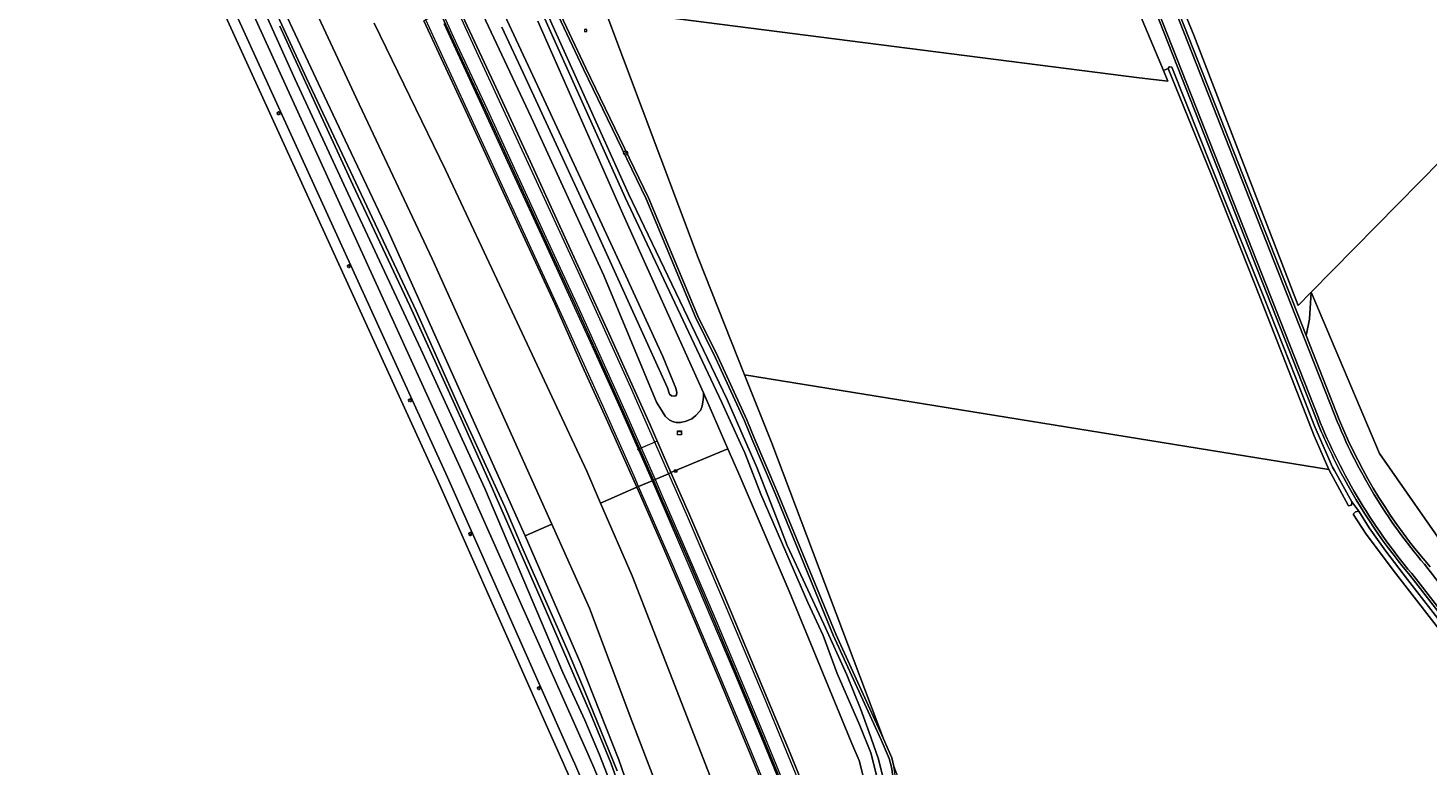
# Model space of a CAD drawing. Header units: metres. Extents: x 168032 to 180145, y 382923 to 399665.
# Tile 135 of 256: x 177547 to 177820, y 387970 to 388114. Entities that reach past the tile are written whole.
import ezdxf
from ezdxf.enums import TextEntityAlignment as Align

# ---------------------------------------------------------------- set-up
doc = ezdxf.new("R2010")
doc.units = ezdxf.units.M
doc.linetypes.add('VW-3-3_STREEP', pattern=[6, 3, -3])
doc.layers.get('0').update_dxf_attribs({"color": 8, "lineweight": 18})
for name, color, linetype, lineweight in [('B-WE-GR-BEPLANTING_CULTUUR_BOSPLANTSOEN-GV', 8, 'Continuous', 18), ('B-WE-GR-BOOM-S', 8, 'Continuous', 18), ('B-WE-GR-BOS_GEMENGD-GV', 8, 'Continuous', 18), ('B-WE-GR-BOS_NAALD-GV', 8, 'Continuous', 18), ('B-WE-GR-GRAS-GV', 8, 'Continuous', 18), ('B-WE-GR-GROENVOORZIENING-GV', 8, 'Continuous', 18), ('B-WE-IE-MEUBILAIR_WEGMEUBILAIR_PAAL-S', 8, 'Continuous', 18), ('B-WE-KL-DATA_KABELBED-G', 8, 'Continuous', 18), ('B-WE-KL-ET_LS_OV_LICHTMAST-S', 8, 'Continuous', 18), ('B-WE-KL-TELPUNT_TELKAST-S', 8, 'Continuous', 18), ('B-WE-OG-TERREIN_CULTUURSCHEIDING-GV', 8, 'Continuous', 18), ('B-WE-OG-TERREIN_ERF-GV', 8, 'Continuous', 18), ('B-WE-OG-WATER_GREPPEL-GV', 8, 'Continuous', 18), ('B-WE-OG-WATER_SLOOT-GV', 8, 'Continuous', 18), ('B-WE-OG-WEG-GV', 8, 'Continuous', 18), ('B-WE-RI-GWA_RIOOLPUT-S', 8, 'Continuous', 18), ('B-WE-VH-VERHARDING_ASFALT-GV', 8, 'Continuous', 18), ('B-WE-VH-VERHARDING_GRASBETONSTEEN-GV', 8, 'Continuous', 18), ('B-WE-VW-MARKERING_LANGS_STREEP_33-G', 8, 'VW-3-3_STREEP', 13), ('B-WE-VW-MARKERING_LANGS_STREEP_DOORGETROKKEN_3X015-G', 8, 'Continuous', 13), ('B-WE-VW-MARKERING_PICTOGRAM-G', 8, 'Continuous', 18)]:
    doc.layers.add(name, color=color, linetype=linetype, lineweight=lineweight)
doc.styles.add('NLCS-ISO', font='NLCS-ISO.ttf')

# ---------------------------------------------------------------- blocks, each defined once
blk = doc.blocks.new('SKL-TELKAST-SO')
at = {"lineweight": 18}
for points in [[(-2, 2), (2, 2), (2, 1.68), (-2, 1.68)], [(-2, 1.52), (2, 1.52), (2, -2), (-2, -2)]]:
    blk.add_lwpolyline(points, close=True, dxfattribs=at)
at = {"lineweight": 18, "style": 'NLCS-ISO'}
blk.add_text('tel', height=1.8, dxfattribs=at).set_placement((0, 0), align=Align.MIDDLE_CENTER)
blk = doc.blocks.new('SKL-ET_OV_LICHTMAST-SO')
at = {"color": 0, "linetype": 'ByBlock', "lineweight": 18}
for points in [[(-1.2, 0), (-2, 0)], [(-1.4, 1.4), (-0.9, 0.9)], [(0, 2), (0, 1.2)], [(0.9, 0.9), (1.4, 1.4)], [(2, 0), (1.2, 0)], [(-1.4, -1.4), (-0.9, -0.9)], [(0, -1.2), (0, -2)], [(0.9, -0.9), (1.4, -1.4)]]:
    blk.add_lwpolyline(points, dxfattribs=at)
blk.add_circle((0, 0), 1, dxfattribs=at)
blk = doc.blocks.new('SIE-WEG_PAAL_HECTOMETERPAAL-SO')
at = {"color": 0, "linetype": 'ByBlock', "lineweight": 18}
blk.add_lwpolyline([(-1.44375, -0.94375), (1.44375, -0.94375), (1.44375, 0.94375), (-1.44375, 0.94375)], close=True, dxfattribs=at)
at = {"color": 0, "linetype": 'ByBlock', "lineweight": 18, "style": 'NLCS-ISO'}
blk.add_text('hm', height=1.5, dxfattribs=at).set_placement((0, 0), align=Align.MIDDLE_CENTER)
at = {"style": 'NLCS-ISO'}
blk.add_attdef('WAARDE', (2.13125, -1.69375), '', height=1.5, dxfattribs=at)
blk = doc.blocks.new('SRI-PUT_INSPECTIEPUT_RIOOLPUT-SO')
at = {"color": 0, "linetype": 'ByBlock', "lineweight": 18}
blk.add_lwpolyline([(-1.1, -1.1), (1.1, -1.1), (1.1, 1.1), (-1.1, 1.1)], close=True, dxfattribs=at)
at = {"color": 0, "linetype": 'ByBlock', "lineweight": 18, "style": 'NLCS-ISO'}
blk.add_text('r', height=1.5, dxfattribs=at).set_placement((0, 0.3), align=Align.MIDDLE_CENTER)
blk = doc.blocks.new('SGR-BOOM_01-SO')
at = {"linetype": 'ByBlock', "lineweight": 18}
h = blk.add_hatch(color=0, dxfattribs=at)
h.dxf.hatch_style = 1
edge = h.paths.add_edge_path()
edge.add_arc((0, 0), 0.25, 0, 360)
at = {"color": 0, "linetype": 'ByBlock', "lineweight": 18}
for radius in [2, 0.25]:
    blk.add_circle((0, 0), radius, dxfattribs=at)

msp = doc.modelspace()

# ---------------------------------------------------------------- linework, layer by layer
at = {"layer": 'B-WE-GR-BEPLANTING_CULTUUR_BOSPLANTSOEN-GV', "flags": 128}
msp.add_lwpolyline([(177593.798, 388137.277), (177611.235, 388099.987), (177625.958, 388068.768), (177640.181, 388037.321), (177649.26, 388017.087), (177656.583, 388000.768), (177664.87, 387978.834), (177672.995, 387957.673), (177674.046, 387955.823), (177674.902, 387954.95), (177677.219, 387953.987), (177680.803, 387954.324), (177683.624, 387955.409), (177684.696, 387956.197), (177664.933, 388007.058), (177658.774, 388021.23), (177656.07, 388027.452), (177640.566, 388060.528), (177628.558, 388086.126), (177614.679, 388114.644)], dxfattribs=at)
at = {"layer": 'B-WE-GR-BOS_GEMENGD-GV', "flags": 128}
for points in [[(177651.564, 387970.495), (177648.522, 387977.344), (177638.462, 388000), (177627.161, 388025.449), (177568.839, 388153.027)], [(177835.351, 387979.593), (177813.613, 388007.599), (177807.868, 388015.196), (177805.375, 388019.059), (177805.807, 388019.525), (177806.47, 388019.61), (177805.13, 388021.469), (177805.053, 388020.835), (177804.438, 388020.685), (177800.616, 388027.756), (177686.829, 388046.174), (177692.136, 388032.865), (177713.889, 387975.32), (177715.473, 387971.628), (177715.911, 387969.897), (177722.097, 387953.489), (177737.358, 387908.983), (177758.171, 387851.809), (177765.554, 387830.508), (177769.155, 387824.888), (177767.782, 387817.208), (177776.141, 387817.571), (177833.027, 387804.077)]]:
    msp.add_lwpolyline(points, dxfattribs=at)
msp.add_lwpolyline([(177769.341, 388105.831), (177768.413, 388105.442), (177769.273, 388103.393), (177763.66, 388104.043), (177659.628, 388117.331), (177677.75, 388068.94), (177686.829, 388046.174), (177800.616, 388027.756), (177797.785, 388034.29), (177787.202, 388061.369), (177778.538, 388083.176)], close=True, dxfattribs=at)
at = {"layer": 'B-WE-GR-BOS_GEMENGD-GV'}
msp.add_lwpolyline([(177656.889, 387956.375, 0.0280385), (177651.564, 387970.495)], format="xyb", dxfattribs=at)
at = {"layer": 'B-WE-GR-BOS_NAALD-GV', "flags": 128}
msp.add_lwpolyline([(177890.404, 387980.119), (177906.604, 387998.977), (177883.647, 388043.074), (177864.8, 388074.78), (177835.167, 388100.842), (177797.207, 388062.292), (177810.497, 388030.867), (177824.721, 388010.508), (177839.037, 387990.428), (177862.465, 387960.4), (177883.754, 387935.206), (177912.015, 387909.548), (177930.097, 387896.021), (177948.365, 387884.726), (177974.667, 387869.52), (177989.384, 387889.496), (177994.739, 387898.997), (177942.615, 387931.964)], close=True, dxfattribs=at)
at = {"layer": 'B-WE-GR-GRAS-GV', "flags": 128}
msp.add_lwpolyline([(177764.126, 388137.089), (177774.313, 388112.351), (177794.625, 388059.67), (177797.207, 388062.292), (177835.167, 388100.842), (177864.8, 388074.78), (177883.647, 388043.074), (177906.604, 387998.977), (177890.404, 387980.119), (177942.615, 387931.964), (177994.739, 387898.997), (177989.384, 387889.496), (177992.093, 387887.501), (177992.004, 387884.295), (177995.42, 387879.443), (177999.042, 387877.481), (178039.629, 387871.11), (178085.138, 387848.356)], dxfattribs=at)
at = {"layer": 'B-WE-GR-GROENVOORZIENING-GV', "flags": 128}
msp.add_lwpolyline([(177677.75, 388068.94), (177659.628, 388117.331), (177649.06, 388141.966), (177646.803, 388147.226), (177646.428, 388147.226), (177645.646, 388146.637), (177643.743, 388145.392), (177645.065, 388144.561), (177646.594, 388140.554), (177641.746, 388138.539), (177640.874, 388138.176), (177644.557, 388130.055), (177655.908, 388105.891), (177668.101, 388080.647), (177677.745, 388057.613), (177681.619, 388049.739), (177687.237, 388037.404), (177688.707, 388033.933), (177693.23, 388023.25), (177704.569, 387995.669), (177713.889, 387975.32), (177692.136, 388032.865), (177686.829, 388046.174)], close=True, dxfattribs=at)
at = {"layer": 'B-WE-KL-DATA_KABELBED-G', "flags": 128}
msp.add_lwpolyline([(177665.975, 388031.656), (177669.828, 388033.308)], dxfattribs=at)
at = {"layer": 'B-WE-OG-TERREIN_CULTUURSCHEIDING-GV', "flags": 128}
for points in [[(177720.675, 388228.002), (177742.239, 388179.357), (177746.967, 388169.287), (177752.603, 388158.58), (177758.546, 388147.134), (177763.896, 388135.395), (177768.014, 388125.38), (177796.183, 388053.869), (177796.841, 388057.034), (177797.207, 388062.292), (177794.625, 388059.67), (177774.313, 388112.351), (177764.126, 388137.089), (177753.526, 388157.919), (177745.059, 388173.97), (177719.676, 388231.943), (177721.52, 388232.918), (177708.352, 388268.108), (177707.782, 388288.984), (177708.815, 388289.219)], [(177667.444, 387940.959), (177665.796, 387950.135), (177665.07, 387953.296), (177663.684, 387957.909), (177662.303, 387962.555), (177658.537, 387972.17), (177655.721, 387978.969), (177651.4, 387988.256), (177636.236, 388024.042), (177623.76, 388051.172), (177609.627, 388081.448), (177599.312, 388103.695), (177587.097, 388130.813), (177575.945, 388154.942), (177566.448, 388175.894), (177558.338, 388192.285), (177555.482, 388197.414), (177555.071, 388198.208)], [(177653.393, 387971.304), (177652.293, 387973.782), (177628.98, 388026.281), (177570.7, 388153.76)], [(177573.578, 388154.894), (177600.135, 388096.708), (177631.76, 388027.421), (177656.07, 387972.88), (177657.283, 387970.159)], [(177568.839, 388153.027), (177627.161, 388025.449), (177638.462, 388000), (177648.522, 387977.344), (177651.564, 387970.495)], [(177760.293, 388124.794), (177768.413, 388105.442), (177769.341, 388105.831), (177769.505, 388106.146), (177770.026, 388106.07), (177780.574, 388079.695), (177787.973, 388061.335), (177794.097, 388045.74), (177797.903, 388036.082), (177801.349, 388028.199), (177801.696, 388027.581), (177805.13, 388021.469), (177806.47, 388019.61), (177808.453, 388016.368), (177811.74, 388011.878), (177815.956, 388006.336), (177827.312, 387991.712)], [(177798.059, 388037.804), (177764.129, 388123.97)], [(177797.207, 388062.292), (177796.841, 388057.034), (177796.183, 388053.869), (177801.417, 388040.58), (177802.721, 388037.269)], [(177910.736, 387905.867), (177945.983, 387880.912), (177962.099, 387869.603), (177965.874, 387867.875), (177966.212, 387867.762), (177970.056, 387866.478), (177974.667, 387869.52), (177948.365, 387884.726), (177930.097, 387896.021), (177912.015, 387909.548), (177883.754, 387935.206), (177862.465, 387960.4), (177839.037, 387990.428), (177824.721, 388010.508), (177810.497, 388030.867), (177797.207, 388062.292)], [(177869.24, 387939.565), (177857.814, 387953.839), (177817.139, 388006.28)]]:
    msp.add_lwpolyline(points, dxfattribs=at)
at = {"layer": 'B-WE-OG-TERREIN_CULTUURSCHEIDING-GV'}
for points in [[(177802.854, 388027.394, -0.0252955), (177798.059, 388037.804)], [(177802.721, 388037.269, 0.0809417), (177820.331, 388008.8)], [(177817.139, 388006.28, -0.056372), (177802.854, 388027.394)], [(177658.805, 387956.95, 0.0280139), (177653.393, 387971.304)], [(177651.564, 387970.495, -0.0280385), (177656.889, 387956.375)], [(177657.283, 387970.159, -0.0589529), (177665.339, 387943.075)]]:
    msp.add_lwpolyline(points, format="xyb", dxfattribs=at)
at = {"layer": 'B-WE-OG-TERREIN_ERF-GV', "flags": 128}
msp.add_lwpolyline([(177744.559, 388161.778), (177714.627, 388230.993), (177708.121, 388231.761), (177703.699, 388230.882), (177626.822, 388194.629), (177645.341, 388150.685), (177645.5, 388150.307), (177646.548, 388147.821), (177646.803, 388147.226), (177649.06, 388141.966), (177659.628, 388117.331), (177763.66, 388104.043), (177769.273, 388103.393), (177768.413, 388105.442), (177760.293, 388124.794), (177759.209, 388127.509), (177749.254, 388150.919), (177746.196, 388157.992)], close=True, dxfattribs=at)
at = {"layer": 'B-WE-OG-WATER_GREPPEL-GV', "flags": 128}
for points in [[(177780.574, 388079.695), (177770.026, 388106.07), (177769.505, 388106.146), (177769.341, 388105.831), (177778.538, 388083.176), (177787.202, 388061.369), (177797.785, 388034.29), (177800.616, 388027.756), (177804.438, 388020.685), (177805.053, 388020.835), (177805.13, 388021.469), (177801.696, 388027.581), (177801.349, 388028.199), (177797.903, 388036.082), (177794.097, 388045.74), (177787.973, 388061.335)], [(177805.375, 388019.059), (177807.868, 388015.196), (177813.613, 388007.599), (177835.351, 387979.593), (177856.581, 387952.398), (177865.903, 387940.78), (177866.424, 387940.867), (177866.624, 387941.572), (177852.342, 387959.594), (177841.035, 387974.312), (177827.312, 387991.712), (177815.956, 388006.336), (177811.74, 388011.878), (177808.453, 388016.368), (177806.47, 388019.61), (177805.807, 388019.525)]]:
    msp.add_lwpolyline(points, close=True, dxfattribs=at)
at = {"layer": 'B-WE-OG-WATER_SLOOT-GV', "flags": 128}
for points in [[(177767.898, 387803.66), (177757.5, 387835.114), (177749.636, 387858.357), (177744.608, 387873.251), (177739.895, 387886.37), (177734.203, 387900.808), (177728.694, 387915.629), (177721.86, 387933.17), (177718.867, 387940.898), (177716.39, 387948.962), (177714.962, 387956.652), (177712.6, 387967.984), (177711.432, 387972.584), (177709.286, 387977.934), (177704.872, 387988.011), (177702.12, 387995.407), (177699.124, 388001.871), (177695.712, 388009.75), (177689.967, 388022.98), (177686.875, 388030.989), (177686.044, 388032.821), (177682.416, 388040.82), (177663.588, 388080.71), (177635.059, 388144.148)], [(177635.059, 388144.148), (177663.588, 388080.71), (177682.416, 388040.82), (177686.044, 388032.821), (177686.875, 388030.989), (177689.967, 388022.98), (177695.712, 388009.75), (177699.124, 388001.871), (177702.12, 387995.407), (177704.872, 387988.011), (177709.286, 387977.934), (177711.432, 387972.584), (177712.6, 387967.984), (177714.962, 387956.652), (177716.39, 387948.962), (177718.867, 387940.898), (177721.86, 387933.17), (177728.694, 387915.629), (177734.203, 387900.808), (177739.895, 387886.37), (177744.608, 387873.251), (177749.636, 387858.357), (177757.5, 387835.114), (177767.898, 387803.66)], [(177636.193, 388143.642), (177664.179, 388081.446), (177683.456, 388041.368), (177687.015, 388033.227), (177689.14, 388028.367), (177692.978, 388018.545), (177695.1, 388012.989), (177698.665, 388005.312), (177702.247, 387997.666), (177706.734, 387987.801), (177709.494, 387981.032), (177711.087, 387976.526), (177712.839, 387971.531), (177714.227, 387966.162)], [(177714.227, 387966.162), (177712.839, 387971.531), (177711.087, 387976.526), (177709.494, 387981.032), (177706.734, 387987.801), (177702.247, 387997.666), (177698.665, 388005.312), (177695.1, 388012.989), (177692.978, 388018.545), (177689.14, 388028.367), (177687.015, 388033.227), (177683.456, 388041.368), (177664.179, 388081.446), (177636.193, 388143.642)], [(177587.097, 388130.813), (177599.312, 388103.695), (177609.627, 388081.448), (177623.76, 388051.172), (177636.236, 388024.042), (177651.4, 387988.256), (177655.721, 387978.969), (177658.537, 387972.17), (177662.303, 387962.555)], [(177777.822, 387783.862), (177768.894, 387811.672), (177765.428, 387823.414), (177760.112, 387839.715), (177752.991, 387860.908), (177741.639, 387891.227), (177729.319, 387921.176), (177722.558, 387939.035), (177719.08, 387948.269), (177717.47, 387956.663), (177715.421, 387969.797), (177714.998, 387971.467), (177713.432, 387975.118), (177704.107, 387995.478), (177692.769, 388023.057), (177688.245, 388033.741), (177686.779, 388037.203), (177681.167, 388049.525), (177677.29, 388057.406), (177667.645, 388080.441), (177655.457, 388105.676), (177644.103, 388129.846)], [(177664.54, 387964.862), (177662.311, 387971.227), (177654.912, 387989.918), (177644.065, 388014.824), (177643.45, 388016.236), (177629.358, 388047.588), (177617.239, 388074.51), (177604.328, 388101.744), (177592.202, 388127.611)], [(177593.089, 388122.116), (177601.478, 388103.962), (177622.839, 388058.664), (177631.283, 388039.721), (177640.09, 388020.458), (177643.682, 388012.107), (177652.492, 387992.103), (177655.768, 387984.42), (177661.991, 387969.11)], [(177661.991, 387969.11), (177655.768, 387984.42), (177652.492, 387992.103), (177643.682, 388012.107), (177640.09, 388020.458), (177631.283, 388039.721), (177622.839, 388058.664), (177601.478, 388103.962), (177593.089, 388122.116)], [(177663.805, 387962.094), (177660.8, 387970.645), (177656.802, 387980.258), (177647.972, 388000.639), (177637.461, 388024.579), (177631.046, 388038.924), (177621.598, 388059.628), (177610.503, 388083.166), (177600.491, 388104.887), (177596.299, 388114.087)], [(177596.299, 388114.087), (177600.491, 388104.887), (177610.503, 388083.166), (177621.598, 388059.628), (177631.046, 388038.924), (177637.461, 388024.579), (177647.972, 388000.639), (177656.802, 387980.258), (177660.8, 387970.645), (177663.805, 387962.094)], [(177646.541, 388115.07), (177663.079, 388077.508), (177678.801, 388042.698), (177683.56, 388031.784), (177685.943, 388026.318), (177695.514, 388004.062), (177707.684, 387974.42), (177709.113, 387971.106), (177710.185, 387967.025), (177713.573, 387949.787), (177714.056, 387946.892), (177715.226, 387943.313), (177717.035, 387938.152), (177728.292, 387908.587), (177738.758, 387880.759), (177750.826, 387847.263), (177761.547, 387815.884), (177771.804, 387783.891)]]:
    msp.add_lwpolyline(points, dxfattribs=at)
at = {"layer": 'B-WE-OG-WEG-GV', "flags": 128}
for points in [[(177592.202, 388127.611), (177604.328, 388101.744), (177617.239, 388074.51), (177629.358, 388047.588), (177643.45, 388016.236), (177644.065, 388014.824), (177649.26, 388017.087), (177640.181, 388037.321), (177625.958, 388068.768), (177611.235, 388099.987), (177593.798, 388137.277)], [(177639.551, 388113.904), (177644.119, 388103.995), (177657.358, 388075.492), (177671.793, 388043.658), (177672.205, 388042.451), (177672.609, 388042.075), (177673.09, 388042.05), (177673.401, 388042.086), (177673.553, 388042.308), (177673.635, 388042.771), (177673.398, 388043.612), (177670.9, 388049.733), (177663.697, 388065.435), (177646.507, 388102.502), (177631.298, 388135.074)], [(177631.298, 388135.074), (177646.507, 388102.502), (177663.697, 388065.435), (177670.9, 388049.733), (177673.398, 388043.612), (177673.635, 388042.771), (177673.553, 388042.308), (177673.401, 388042.086), (177673.09, 388042.05), (177672.609, 388042.075), (177672.205, 388042.451), (177671.793, 388043.658), (177657.358, 388075.492), (177644.119, 388103.995), (177639.551, 388113.904)], [(177644.103, 388129.846), (177655.457, 388105.676), (177667.645, 388080.441), (177677.29, 388057.406), (177681.167, 388049.525), (177686.779, 388037.203), (177688.245, 388033.741), (177692.769, 388023.057), (177704.107, 387995.478), (177713.432, 387975.118), (177714.998, 387971.467), (177715.421, 387969.797), (177717.47, 387956.663), (177719.08, 387948.269), (177722.558, 387939.035), (177729.319, 387921.176), (177741.639, 387891.227), (177752.991, 387860.908), (177760.112, 387839.715), (177765.428, 387823.414), (177768.894, 387811.672), (177777.822, 387783.862)], [(177778.3, 387784.011), (177769.372, 387811.819), (177767.782, 387817.208), (177765.906, 387823.563), (177760.587, 387839.872), (177753.463, 387861.075), (177742.104, 387891.409), (177729.784, 387921.359), (177723.026, 387939.211), (177719.563, 387948.405), (177717.963, 387956.748), (177715.911, 387969.897), (177715.473, 387971.628), (177713.889, 387975.32), (177704.569, 387995.669), (177693.23, 388023.25), (177688.707, 388033.933), (177687.237, 388037.404), (177681.619, 388049.739), (177677.745, 388057.613), (177668.101, 388080.647), (177655.908, 388105.891), (177644.557, 388130.055)], [(177630.91, 388126.903), (177637.482, 388112.931), (177645.284, 388096.343), (177659.423, 388065.534), (177669.694, 388040.886), (177670.952, 388038.793), (177671.366, 388038.132), (177672.152, 388037.445), (177672.797, 388037.103), (177673.505, 388036.881), (177674.333, 388036.882), (177675.463, 388037.138), (177676.553, 388037.639), (177677.32, 388038.29), (177678.128, 388039.136), (177678.206, 388039.243), (177678.463, 388039.918), (177678.654, 388040.494), (177678.817, 388041.762), (177678.801, 388042.698), (177663.079, 388077.508), (177646.541, 388115.07)], [(177630.913, 388118.16), (177637.952, 388103.071), (177645.056, 388087.775), (177652.94, 388070.61), (177660.383, 388054.331), (177668.417, 388036.444), (177672.484, 388027.157), (177683.56, 388031.784), (177678.801, 388042.698), (177678.817, 388041.762), (177678.654, 388040.494), (177678.463, 388039.918), (177678.206, 388039.243), (177678.128, 388039.136), (177677.32, 388038.29), (177676.553, 388037.639), (177675.463, 388037.138), (177674.333, 388036.882), (177673.505, 388036.881), (177672.797, 388037.103), (177672.152, 388037.445), (177671.366, 388038.132), (177670.952, 388038.793), (177669.694, 388040.886), (177659.423, 388065.534), (177645.284, 388096.343), (177637.482, 388112.931), (177630.91, 388126.903)], [(177614.679, 388114.644), (177628.558, 388086.126), (177640.566, 388060.528), (177656.07, 388027.452), (177658.774, 388021.23), (177665.83, 388024.304), (177660.175, 388036.952), (177655.273, 388047.819), (177649.847, 388059.986), (177642.849, 388075.157), (177637.933, 388085.851), (177632.936, 388096.691), (177626.902, 388109.683), (177624.365, 388115.131)], [(177710.185, 387967.025), (177709.113, 387971.106), (177707.684, 387974.42), (177695.514, 388004.062), (177685.943, 388026.318), (177683.56, 388031.784), (177672.484, 388027.157), (177675.958, 388019.225), (177682.852, 388003.201), (177689.213, 387988.053), (177695.667, 387972.528), (177702.164, 387956.405)], [(177694.783, 387955.598), (177688.81, 387970.194), (177682.38, 387985.727), (177677.215, 387998.012), (177671.077, 388012.318), (177666.153, 388023.58), (177665.83, 388024.304), (177658.774, 388021.23), (177664.933, 388007.058), (177684.696, 387956.197)], [(177672.995, 387957.673), (177664.87, 387978.834), (177656.583, 388000.768), (177649.26, 388017.087), (177644.065, 388014.824), (177654.912, 387989.918), (177662.311, 387971.227), (177664.54, 387964.862)]]:
    msp.add_lwpolyline(points, dxfattribs=at)
at = {"layer": 'B-WE-VH-VERHARDING_ASFALT-GV', "flags": 128}
for points in [[(177570.7, 388153.76), (177628.98, 388026.281), (177652.293, 387973.782), (177653.393, 387971.304)], [(177657.283, 387970.159), (177656.07, 387972.88), (177631.76, 388027.421), (177600.135, 388096.708), (177573.578, 388154.894)], [(177802.259, 388037.078), (177800.952, 388040.397), (177795.718, 388053.686), (177767.549, 388125.197), (177763.434, 388135.205)], [(177760.579, 388134.049), (177764.592, 388124.158), (177798.524, 388037.987)], [(177817.519, 388006.605), (177858.209, 387954.145), (177869.63, 387939.878)], [(177872.677, 387940.993), (177871.656, 387942.262), (177860.71, 387955.868), (177819.936, 388008.494)]]:
    msp.add_lwpolyline(points, dxfattribs=at)
for points in [[(177630.913, 388118.16), (177630.488, 388117.974), (177627.913, 388116.778), (177627.596, 388116.631), (177630.477, 388110.373), (177636.366, 388097.739), (177642.34, 388084.714), (177648.192, 388071.991), (177654.191, 388058.962), (177659.462, 388047.266), (177663.421, 388038.458), (177669.056, 388025.677), (177669.376, 388025.818), (177672.003, 388026.94), (177672.484, 388027.157), (177668.417, 388036.444), (177660.383, 388054.331), (177652.94, 388070.61), (177645.056, 388087.775), (177637.952, 388103.071)], [(177627.596, 388116.631), (177627.333, 388116.509), (177624.728, 388115.3), (177624.365, 388115.131), (177626.902, 388109.683), (177632.936, 388096.691), (177637.933, 388085.851), (177642.849, 388075.157), (177649.847, 388059.986), (177655.273, 388047.819), (177660.175, 388036.952), (177665.83, 388024.304), (177666.18, 388024.453), (177668.819, 388025.58), (177669.056, 388025.677), (177663.421, 388038.458), (177659.462, 388047.266), (177654.191, 388058.962), (177648.192, 388071.991), (177642.34, 388084.714), (177636.366, 388097.739), (177630.477, 388110.373)], [(177669.056, 388025.677), (177668.819, 388025.58), (177666.18, 388024.453), (177665.83, 388024.304), (177666.153, 388023.58), (177671.077, 388012.318), (177677.215, 387998.012), (177682.38, 387985.727), (177688.81, 387970.194), (177694.783, 387955.598), (177701.164, 387939.624), (177704.171, 387931.946), (177704.539, 387932.094), (177707.18, 387933.157), (177707.46, 387933.27), (177704.005, 387942.041), (177699.747, 387952.63), (177695.523, 387963.127), (177690.369, 387975.655), (177686.671, 387984.523), (177680.933, 387998.147), (177676.062, 388009.648), (177670.404, 388022.618)], [(177672.484, 388027.157), (177672.003, 388026.94), (177669.376, 388025.818), (177669.056, 388025.677), (177670.404, 388022.618), (177676.062, 388009.648), (177680.933, 387998.147), (177686.671, 387984.523), (177690.369, 387975.655), (177695.523, 387963.127), (177699.747, 387952.63), (177704.005, 387942.041), (177707.46, 387933.27), (177707.785, 387933.401), (177710.443, 387934.471), (177710.871, 387934.636), (177707.843, 387942.337), (177702.164, 387956.405), (177695.667, 387972.528), (177689.213, 387988.053), (177682.852, 388003.201), (177675.958, 388019.225)]]:
    msp.add_lwpolyline(points, close=True, dxfattribs=at)
at = {"layer": 'B-WE-VH-VERHARDING_ASFALT-GV'}
for points in [[(177798.524, 388037.987, 0.0817785), (177817.519, 388006.605)], [(177819.936, 388008.494, -0.0809336), (177802.259, 388037.078)], [(177653.393, 387971.304, -0.0280139), (177658.805, 387956.95)], [(177665.339, 387943.075, 0.0589529), (177657.283, 387970.159)]]:
    msp.add_lwpolyline(points, format="xyb", dxfattribs=at)
at = {"layer": 'B-WE-VH-VERHARDING_GRASBETONSTEEN-GV', "flags": 128}
for points in [[(177711.329, 388239.088), (177717.519, 388225.307), (177738.233, 388178.358), (177743.409, 388167.382), (177749.025, 388156.625), (177754.867, 388145.382), (177760.119, 388133.854), (177764.129, 388123.97), (177798.059, 388037.804)], [(177802.721, 388037.269), (177801.417, 388040.58), (177796.183, 388053.869), (177768.014, 388125.38), (177763.896, 388135.395), (177758.546, 388147.134), (177752.603, 388158.58), (177746.967, 388169.287), (177742.239, 388179.357), (177720.675, 388228.002)], [(177763.434, 388135.205), (177767.549, 388125.197), (177795.718, 388053.686), (177800.952, 388040.397), (177802.259, 388037.078)], [(177798.524, 388037.987), (177764.592, 388124.158), (177760.579, 388134.049)], [(177817.139, 388006.28), (177857.814, 387953.839), (177869.24, 387939.565)], [(177869.63, 387939.878), (177858.209, 387954.145), (177817.519, 388006.605)], [(177819.936, 388008.494), (177860.71, 387955.868), (177871.656, 387942.262), (177872.677, 387940.993)]]:
    msp.add_lwpolyline(points, dxfattribs=at)
at = {"layer": 'B-WE-VH-VERHARDING_GRASBETONSTEEN-GV'}
for points in [[(177798.059, 388037.804, 0.0252955), (177802.854, 388027.394)], [(177817.519, 388006.605, -0.0817785), (177798.524, 388037.987)], [(177802.259, 388037.078, 0.0809336), (177819.936, 388008.494)], [(177820.331, 388008.8, -0.0809417), (177802.721, 388037.269)], [(177802.854, 388027.394, 0.056372), (177817.139, 388006.28)]]:
    msp.add_lwpolyline(points, format="xyb", dxfattribs=at)
at = {"layer": 'B-WE-VW-MARKERING_LANGS_STREEP_33-G', "const_width": 0.15, "flags": 128}
for points in [[(177298.515, 388828.424), (177296.837, 388827.393), (177295.849, 388826.669), (177294.466, 388825.604), (177293.455, 388824.606), (177292.118, 388823.146), (177291.33, 388822.198), (177290.055, 388820.358), (177289.159, 388818.773), (177288.345, 388817.202), (177287.395, 388814.736), (177286.691, 388812.224), (177286.28, 388809.374), (177286.061, 388806.39), (177285.766, 388803.352), (177285.281, 388800.48), (177284.522, 388797.505), (177284.041, 388795.856), (177283.65, 388794.663), (177282.507, 388791.768), (177281.655, 388789.911), (177280.8, 388788.289), (177279.648, 388786.233), (177278.533, 388784.498), (177277.116, 388782.465), (177276.192, 388781.322), (177275.237, 388780.194), (177274.369, 388779.233), (177272.309, 388777.157), (177271.3, 388776.224), (177270.165, 388775.007), (177268.002, 388772.992), (177266.881, 388771.758), (177266.151, 388770.609), (177265.551, 388769.52), (177264.814, 388767.865), (177264.437, 388766.723), (177264.182, 388765.201), (177263.999, 388763.459), (177263.912, 388762.164), (177264.085, 388760.489), (177264.283, 388759.33), (177264.504, 388758.341), (177265.288, 388754.916), (177267.108, 388747.637), (177269.384, 388739.13), (177270.897, 388733.363), (177273.052, 388724.638), (177276.88, 388710.01), (177278.366, 388704.302), (177279.931, 388698.553), (177281.765, 388692.815), (177284.924, 388684.565), (177287.237, 388679.281), (177289.483, 388674.64), (177291.411, 388670.982), (177292.805, 388668.476), (177295.441, 388664.072), (177299.1, 388658.338), (177302.115, 388653.964), (177305.803, 388648.986), (177308.018, 388646.12), (177313.621, 388639.279), (177317.385, 388634.917), (177323.462, 388628.154), (177327.557, 388623.789), (177331.711, 388619.44), (177335.942, 388615.135), (177340.217, 388610.94), (177346.647, 388604.819), (177353.264, 388598.688), (177359.852, 388592.695), (177362.185, 388590.571), (177366.618, 388586.623), (177384.44, 388570.458), (177393.28, 388562.363), (177397.268, 388558.542), (177406.266, 388549.922), (177410.454, 388545.68), (177414.678, 388541.266), (177418.734, 388536.881), (177426.644, 388527.886), (177432.287, 388521.114), (177437.969, 388513.834), (177442.293, 388507.99), (177446.076, 388502.598), (177448.894, 388498.372), (177451.586, 388494.197), (177454.786, 388489.066), (177457.896, 388483.861), (177460.895, 388478.628), (177464.174, 388472.691), (177467.993, 388465.602), (177472.179, 388457.48), (177476.145, 388449.544), (177480.776, 388439.868), (177482.695, 388435.857), (177489.006, 388422.403), (177495.351, 388408.788), (177500.479, 388397.853), (177504.099, 388390.058), (177508.053, 388381.544), (177515.69, 388365.142), (177523.205, 388348.952), (177530.844, 388332.464), (177537.048, 388319.105), (177542.513, 388307.327), (177543.471, 388305.26), (177551.032, 388289.002), (177557.304, 388275.48), (177563.729, 388261.758), (177571.377, 388245.305), (177578.341, 388230.404), (177578.987, 388229.023), (177582.545, 388221.326), (177587.743, 388210.08), (177590.948, 388203.172), (177594.046, 388196.496), (177601.761, 388179.967), (177614.387, 388152.731), (177624.471, 388130.963), (177630.488, 388117.974), (177634.555, 388109.195), (177644.653, 388087.324), (177654.7, 388065.514), (177664.583, 388043.773), (177672.003, 388026.94), (177675.439, 388019.144), (177682.546, 388002.572), (177690.793, 387983.063), (177697.564, 387966.52), (177704.375, 387949.668), (177710.443, 387934.471), (177710.994, 387933.092), (177717.588, 387916.148), (177723.912, 387899.292), (177730.156, 387882.296), (177736.293, 387865.366), (177742.345, 387848.511), (177745.039, 387840.678), (177748.238, 387831.375), (177754.036, 387814.295), (177759.597, 387797.451), (177765.149, 387780.089), (177771.423, 387760.222), (177775.928, 387745.302), (177778.409, 387737.084), (177783.49, 387719.885), (177785.161, 387714.156), (177789.365, 387699.562), (177792.798, 387687.389), (177794.415, 387681.654), (177796.335, 387675.96), (177800.327, 387664.6), (177804.324, 387653.175), (177806.247, 387647.637), (177808.234, 387641.929), (177809.204, 387639.207), (177810.075, 387636.284), (177813.006, 387624.512), (177815.813, 387612.851), (177819.927, 387595.428), (177822.667, 387583.675), (177826.562, 387566.332), (177829.182, 387554.552), (177829.659, 387552.374), (177833.05, 387536.878), (177839.061, 387507.859), (177842.512, 387490.277), (177843.605, 387484.317), (177846.666, 387467.635), (177846.84, 387466.685), (177850.136, 387448.94), (177853.494, 387431.241), (177856.866, 387413.507), (177859.147, 387401.802), (177862.637, 387383.917), (177865.061, 387372.406), (177867.688, 387360.836), (177869.818, 387352.296), (177872.57, 387342.229), (177874.298, 387336.378), (177876.092, 387330.712), (177877.564, 387326.285), (177880.606, 387318.08), (177884.543, 387308.22), (177889.515, 387296.984), (177893.198, 387289.292), (177895.916, 387283.968), (177898.752, 387278.618), (177901.804, 387273.376), (177904.767, 387268.362), (177910.069, 387260.113), (177914.781, 387253.294), (177920.636, 387245.289), (177927.498, 387236.499), (177933.392, 387229.781), (177939.639, 387223.022), (177947.983, 387214.699), (177952.702, 387210.344), (177958.06, 387205.527), (177962.678, 387201.536), (177966.995, 387197.854), (177970.427, 387194.996), (177974.258, 387191.846), (177976.062, 387190.363), (177982.104, 387185.593), (177988.848, 387180.212), (177994.731, 387175.538), (178002.234, 387169.131), (178005.103, 387166.643), (178009.872, 387162.266), (178014.909, 387157.525), (178018.791, 387153.655), (178023.405, 387148.729), (178026.709, 387144.978), (178031.825, 387138.61), (178034.244, 387135.539), (178036.599, 387132.712), (178041.165, 387126.319), (178043.503, 387122.671), (178044.734, 387120.681), (178047.849, 387115.646), (178054.405, 387103.507), (178059.127, 387093.526), (178063.791, 387081.791), (178067.012, 387072.223), (178069.085, 387064.958), (178071.811, 387053.381), (178073.21, 387045.944), (178074.092, 387040.228), (178075.39, 387027.665), (178075.475, 387025.798), (178075.806, 387018.469), (178075.762, 387006.456), (178075.039, 386994.071), (178073.72, 386980.571), (178072.374, 386968.241), (178071.35, 386959.351), (178070.005, 386947.582), (178069.595, 386944.44), (178069.478, 386942.825), (178069.47, 386941.583), (178069.498, 386940.177), (178069.707, 386938.505), (178069.983, 386937.332), (178070.46, 386935.868)], [(177777.504, 387717.675), (177770.745, 387740.478), (177769.844, 387743.451), (177763.795, 387763.421), (177755.67, 387788.818), (177749.066, 387809), (177742.486, 387828.684), (177739.012, 387838.576), (177735.531, 387848.49), (177729.502, 387865.49), (177721.321, 387887.902), (177715.096, 387904.715), (177709.856, 387918.502), (177704.539, 387932.094), (177703.307, 387935.241), (177696.651, 387951.911), (177690.958, 387965.952), (177686.416, 387977.032), (177681.751, 387988.145), (177677.147, 387999.045), (177672.457, 388010.03), (177666.18, 388024.453), (177665.301, 388026.473), (177659.295, 388039.99), (177651.886, 388056.389), (177643.072, 388075.606), (177635.571, 388091.828), (177626.881, 388110.633), (177624.728, 388115.3), (177621.869, 388121.497), (177612.935, 388140.666), (177605.339, 388157.038), (177595.285, 388178.726), (177587.732, 388195.027), (177585.245, 388200.382), (177582.638, 388205.995), (177576.825, 388218.528), (177575.073, 388222.307), (177572.614, 388227.6), (177563.844, 388246.481), (177557.412, 388260.238), (177549.839, 388276.526), (177542.249, 388292.895), (177537.211, 388303.729), (177536.813, 388304.586), (177529.671, 388319.979), (177522.054, 388336.286), (177512.003, 388358.017), (177503.19, 388377.009), (177498.35, 388387.373), (177496.793, 388390.707), (177490.558, 388404.016), (177484.165, 388417.812), (177479.128, 388428.525), (177475.048, 388437.193), (177472.781, 388442.008), (177468.749, 388450.178), (177464.746, 388458.116), (177460.52, 388466.169), (177456.399, 388473.724), (177453.367, 388479.119), (177448.63, 388486.973), (177445.403, 388492.041), (177441.219, 388498.454), (177437.167, 388504.264), (177431.664, 388511.655), (177428.045, 388516.33), (177424.214, 388520.967), (177420.292, 388525.573), (177416.46, 388529.965), (177412.402, 388534.437), (177408.322, 388538.794), (177404.149, 388543.042), (177399.908, 388547.277), (177392.888, 388554.013), (177391.26, 388555.575), (177382.464, 388563.73), (177373.613, 388571.798), (177364.729, 388579.786), (177355.786, 388587.865), (177346.862, 388595.947), (177335.632, 388606.399), (177330.561, 388611.446), (177322.263, 388620.051), (177319.974, 388622.543), (177317.246, 388625.514), (177312.976, 388630.26), (177308.985, 388634.887), (177303.577, 388641.49), (177300.511, 388645.404), (177297.29, 388649.672), (177294.014, 388654.158), (177290.467, 388659.201), (177286.687, 388664.796), (177283.246, 388670.202), (177280.192, 388675.264), (177277.344, 388680.187), (177274.463, 388685.432), (177271.355, 388691.285), (177268.598, 388696.786), (177265.977, 388702.325), (177263.685, 388707.636), (177262.362, 388710.89), (177260.164, 388716.444), (177259.164, 388719.231), (177258.118, 388722.162), (177256.206, 388727.712), (177254.449, 388733.534), (177253.258, 388737.617), (177251.983, 388742.126), (177251.097, 388745.625), (177250.307, 388748.534), (177249.419, 388751.166), (177248.109, 388753.892), (177246.503, 388756.372), (177244.694, 388758.568), (177242.515, 388760.65), (177240.135, 388762.373), (177238.086, 388763.519), (177236.796, 388764.218), (177234.163, 388765.235), (177231.266, 388766.15), (177229.226, 388766.662), (177228.184, 388767.026), (177225.34, 388767.996), (177222.929, 388769.001), (177221.186, 388769.917), (177219.028, 388771.065), (177217.248, 388772.17), (177214.875, 388773.928), (177213.116, 388775.316), (177211.866, 388776.502), (177210.083, 388778.124), (177208.959, 388779.279), (177207.921, 388780.488), (177205.866, 388782.975), (177204.798, 388784.511), (177203.712, 388786.3), (177202.673, 388788.065), (177201.808, 388789.702), (177200.682, 388792.09), (177199.238, 388796.136), (177198.47, 388797.749), (177197.713, 388798.861), (177196.933, 388799.813), (177195.909, 388800.979), (177193.636, 388802.946), (177192.594, 388803.637), (177191.193, 388804.369), (177190.204, 388804.79), (177188.512, 388805.392), (177187.223, 388805.714), (177185.656, 388805.907), (177179.783, 388806.499), (177178.016, 388806.665)]]:
    msp.add_lwpolyline(points, dxfattribs=at)
at = {"layer": 'B-WE-VW-MARKERING_LANGS_STREEP_DOORGETROKKEN_3X015-G', "const_width": 0.15, "flags": 128}
for points in [[(177627.913, 388116.778), (177630.794, 388110.52), (177636.684, 388097.886), (177642.658, 388084.86), (177648.51, 388072.137), (177654.51, 388059.107), (177659.781, 388047.409), (177663.741, 388038.6), (177669.376, 388025.818), (177670.725, 388022.759), (177676.383, 388009.786), (177681.255, 387998.284), (177686.994, 387984.659), (177690.693, 387975.789), (177695.848, 387963.259)], [(177628.232, 388114.579), (177635.127, 388099.667), (177641.699, 388085.397), (177647.966, 388071.764), (177656.439, 388053.316), (177662.567, 388039.725), (177668.819, 388025.58), (177670.146, 388022.577), (177676.186, 388008.561), (177684.721, 387988.456), (177690.449, 387974.732), (177696.904, 387958.872)]]:
    msp.add_lwpolyline(points, dxfattribs=at)
at = {"layer": 'B-WE-VW-MARKERING_PICTOGRAM-G', "flags": 128}
for points in [[(177749.066, 387809), (177742.486, 387828.684), (177739.012, 387838.576), (177735.531, 387848.49), (177729.502, 387865.49), (177721.321, 387887.902), (177715.096, 387904.715), (177709.856, 387918.502), (177704.539, 387932.094), (177703.307, 387935.241), (177696.651, 387951.911), (177690.958, 387965.952), (177686.416, 387977.032), (177681.751, 387988.145), (177677.147, 387999.045), (177672.457, 388010.03), (177666.18, 388024.453), (177665.301, 388026.473), (177659.295, 388039.99), (177651.886, 388056.389), (177643.072, 388075.606), (177635.571, 388091.828), (177626.881, 388110.633), (177624.728, 388115.3)], [(177627.913, 388116.778), (177630.794, 388110.52), (177636.684, 388097.886), (177642.658, 388084.86), (177648.51, 388072.137), (177654.51, 388059.107), (177659.781, 388047.409), (177663.741, 388038.6), (177669.376, 388025.818), (177670.725, 388022.759), (177676.383, 388009.786), (177681.255, 387998.284), (177686.994, 387984.659), (177690.693, 387975.789), (177695.848, 387963.259)], [(177630.488, 388117.974), (177634.555, 388109.195), (177644.653, 388087.324), (177654.7, 388065.514), (177664.583, 388043.773), (177672.003, 388026.94), (177675.439, 388019.144), (177682.546, 388002.572), (177690.793, 387983.063), (177697.564, 387966.52), (177704.375, 387949.668), (177710.443, 387934.471), (177710.994, 387933.092), (177717.588, 387916.148), (177723.912, 387899.292), (177730.156, 387882.296), (177736.293, 387865.366), (177742.345, 387848.511), (177745.039, 387840.678), (177748.238, 387831.375), (177754.036, 387814.295), (177759.597, 387797.451)], [(177628.232, 388114.579), (177635.127, 388099.667), (177641.699, 388085.397), (177647.966, 388071.764), (177656.439, 388053.316), (177662.567, 388039.725), (177668.819, 388025.58), (177670.146, 388022.577), (177676.186, 388008.561), (177684.721, 387988.456), (177690.449, 387974.732), (177696.904, 387958.872)]]:
    msp.add_lwpolyline(points, dxfattribs=at)

# ---------------------------------------------------------------- block references
at = {"layer": 'B-WE-GR-BOOM-S', "xscale": 0.2, "yscale": 0.2, "zscale": 0.2}
msp.add_blockref('SGR-BOOM_01-SO', (177663.639, 388089.378), dxfattribs=at)
at = {"layer": 'B-WE-IE-MEUBILAIR_WEGMEUBILAIR_PAAL-S', "xscale": 0.2, "yscale": 0.2, "zscale": 0.2}
msp.add_blockref('SIE-WEG_PAAL_HECTOMETERPAAL-SO', (177673.373, 388027.465), dxfattribs=at)
at = {"layer": 'B-WE-KL-ET_LS_OV_LICHTMAST-S', "xscale": 0.2, "yscale": 0.2, "zscale": 0.2}
for p in [(177596.069, 388097.139), (177609.738, 388067.354), (177621.652, 388041.245), (177633.394, 388015.206), (177646.748, 387985.172)]:
    msp.add_blockref('SKL-ET_OV_LICHTMAST-SO', p, dxfattribs=at)
at = {"layer": 'B-WE-KL-TELPUNT_TELKAST-S', "xscale": 0.2, "yscale": 0.2, "zscale": 0.2}
msp.add_blockref('SKL-TELKAST-SO', (177674.165, 388034.899), dxfattribs=at)
at = {"layer": 'B-WE-RI-GWA_RIOOLPUT-S', "xscale": 0.2, "yscale": 0.2, "zscale": 0.2}
msp.add_blockref('SRI-PUT_INSPECTIEPUT_RIOOLPUT-SO', (177655.857, 388113.224), dxfattribs=at)

doc.saveas('drawing.dxf')
